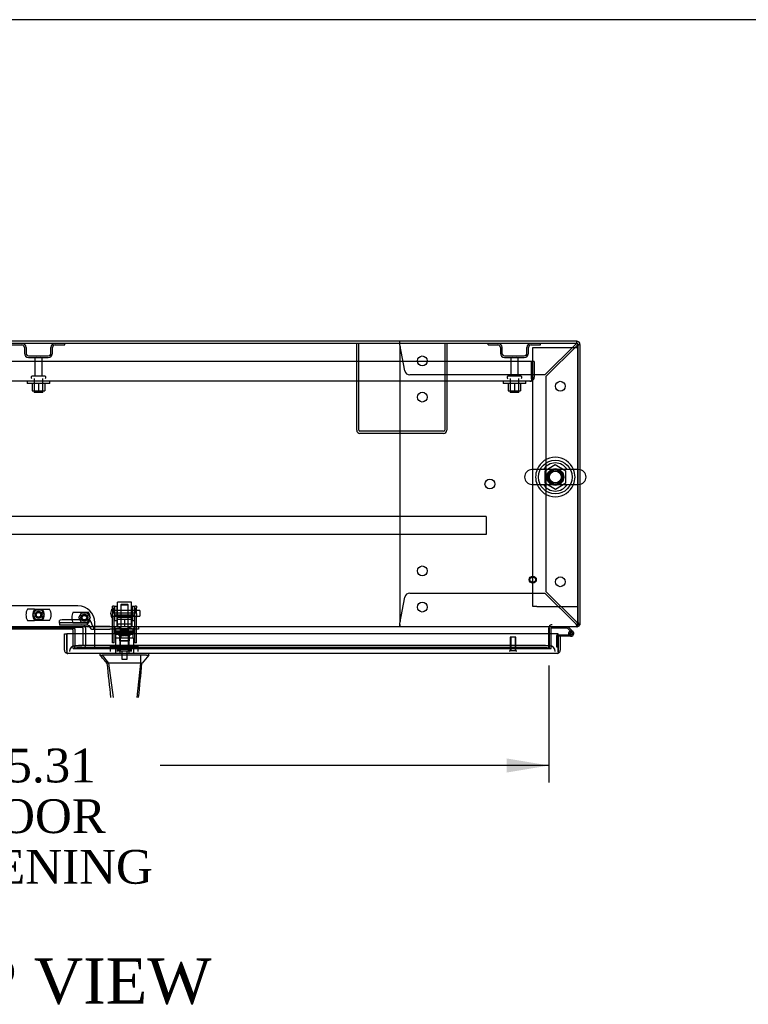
# Model space of a CAD drawing. Header units: inches. Extents: x 1 to 359, y -2 to 239.
# Tile 13 of 24: x 99 to 131, y 195 to 239. Entities that reach past the tile are written whole.
import ezdxf
from ezdxf.enums import TextEntityAlignment as Align
from ezdxf.lldxf.tags import DXFTag

# ---------------------------------------------------------------- set-up
doc = ezdxf.new("R2010")
doc.units = ezdxf.units.IN
doc.header["$MEASUREMENT"] = 0
for name, color, linetype in [('COM43132', 7, 'Continuous'), ('COM50669', 7, 'Continuous'), ('COM50677', 7, 'Continuous'), ('COM54746-56', 7, 'Continuous'), ('COM54926', 7, 'Continuous'), ('COM55738-22', 7, 'Continuous'), ('COM70098', 7, 'Continuous'), ('COM70110-1', 7, 'Continuous'), ('COM70217', 7, 'Continuous'), ('COM70220', 7, 'Continuous'), ('COM70739-1', 7, 'Continuous'), ('COM70838', 7, 'Continuous'), ('COM70839-2', 7, 'Continuous'), ('COM71188-1', 7, 'Continuous'), ('COM71190-1', 7, 'Continuous'), ('COM71196-1', 7, 'Continuous'), ('Default', 7, 'Continuous'), ('GSK86006', 7, 'Continuous'), ('HAN13068', 7, 'Continuous'), ('HAN13068_NUT', 7, 'Continuous'), ('HAN13068_SCREW', 7, 'Continuous'), ('HAN_NUT', 7, 'Continuous'), ('NTS166105', 7, 'Continuous'), ('NTS18024', 7, 'Continuous'), ('NTS18147', 7, 'Continuous'), ('NTS86070', 7, 'Continuous'), ('ROL87452', 7, 'Continuous'), ('RVT17786', 7, 'Continuous'), ('RVT19000', 7, 'Continuous'), ('SCC180005', 7, 'Continuous'), ('SCS86414', 7, 'Continuous'), ('SPC87322', 7, 'Continuous'), ('STD26089', 7, 'Continuous'), ('STD26122', 7, 'Continuous'), ('STD26258', 7, 'Continuous'), ('WAF25059', 7, 'Continuous'), ('WAF25376', 7, 'Continuous'), ('WAF25377', 7, 'Continuous'), ('WAM254785', 7, 'Continuous'), ('WAM30038', 7, 'Continuous')]:
    doc.layers.add(name, color=color, linetype=linetype)
doc.styles.add('SEACAD_Times_New_Roman', font='times.ttf')
tags = doc.linetypes.add('HIDDEN2', pattern=[0.1875, 0.125, -0.0625]).pattern_tags.tags
tags[6:7] = [DXFTag(74, 4), DXFTag(75, 0), DXFTag(340, '0'), DXFTag(46, 0.0), DXFTag(50, 0.0), DXFTag(44, 0.0), DXFTag(45, 0.0)]
tags[4:5] = [DXFTag(74, 4), DXFTag(75, 0), DXFTag(340, '0'), DXFTag(46, 0.0), DXFTag(50, 0.0), DXFTag(44, 0.0), DXFTag(45, 0.0)]
doc.dimstyles.new('HAMMOND_(STH_-_300x200)', dxfattribs={"dimtxt": 1.5, "dimasz": 1.875, "dimexe": 0.75, "dimexo": 0.75, "dimgap": 0.375, "dimtad": 0, "dimtih": 1, "dimtoh": 1, "dimzin": 0, "dimdsep": 46, "dimtxsty": 'SEACAD_Times_New_Roman', "dimblk1": '_SE_FILLED', "dimblk2": '_SE_FILLED', "dimsah": 1, "dimcen": 0.75, "dimadec": 0, "dimazin": 0, "dimtfac": 0.8, "dimtofl": 0, "dimtmove": 0, "dimatfit": 3, "dimfxl": 1, "dimtolj": 1, "dimtzin": 0, "dimarcsym": 0})

# ---------------------------------------------------------------- blocks, each defined once
blk = doc.blocks.new('SE')
at = {"layer": 'COM43132', "color": 7, "linetype": 'HIDDEN2'}
for p, q in [((121.458, 223.684), (77.708, 223.684)), ((121.458, 222.994), (121.458, 223.684)), ((121.583, 223.684), (121.458, 223.684)), ((121.458, 223.684), (121.458, 222.994)), ((121.583, 223.684), (121.583, 222.994)), ((121.398, 222.809), (77.768, 222.809)), ((121.398, 222.809), (121.398, 222.809)), ((121.398, 222.809), (121.399, 222.809)), ((121.458, 222.994), (121.458, 222.994)), ((121.458, 222.994), (121.458, 222.845)), ((121.458, 222.912), (121.458, 222.994)), ((121.458, 222.912), (121.507, 222.845))]:
    blk.add_line(p, q, dxfattribs=at)
for start, end in [(270, 270.0589), (270.1208, 306.194), (306.194, 0)]:
    blk.add_arc((121.398, 222.994), 0.185, start, end, dxfattribs=at)
blk.add_open_spline([(121.458, 222.845), (121.448, 222.833), (121.438, 222.824), (121.423, 222.815), (121.418, 222.813), (121.408, 222.81), (121.403, 222.809), (121.398, 222.809)], degree=3, knots=[0, 0, 0, 0, 0.5, 0.5, 0.75, 0.75, 1, 1, 1, 1], dxfattribs=at)
at = {"layer": 'COM50669', "color": 7, "linetype": 'HIDDEN2'}
for p, q in [((113.708, 220.639), (113.708, 224.496)), ((113.803, 220.639), (113.803, 224.496)), ((117.613, 224.496), (117.613, 220.639)), ((117.708, 224.496), (117.708, 220.639)), ((117.565, 220.591), (113.851, 220.591)), ((117.565, 220.496), (113.851, 220.496))]:
    blk.add_line(p, q, dxfattribs=at)
for centre, radius, start, end in [((113.851, 220.639), 0.143, 180, 270), ((113.851, 220.639), 0.048, 180, 270), ((117.565, 220.639), 0.143, 270, 0), ((117.565, 220.639), 0.048, 270, 0)]:
    blk.add_arc(centre, radius, start, end, dxfattribs=at)
at = {"layer": 'COM50677', "color": 7, "linetype": 'HIDDEN2'}
for p, q in [((121.522, 224.308), (121.707, 224.308)), ((121.522, 212.808), (121.522, 224.308)), ((121.707, 224.308), (123.337, 224.308)), ((123.337, 224.308), (123.522, 224.308)), ((121.707, 212.808), (121.522, 212.808)), ((121.707, 212.808), (123.337, 212.808)), ((123.337, 212.808), (123.522, 212.808))]:
    blk.add_line(p, q, dxfattribs=at)
blk.add_circle((122.522, 218.558), 0.375, dxfattribs=at)
at = {"layer": 'COM54746-56', "color": 7, "linetype": 'HIDDEN2'}
for p, q in [((122.374, 211.902), (122.374, 211.903)), ((123.262, 211.646), (123.192, 211.717)), ((122.584, 211), (122.584, 211.525)), ((122.609, 211.55), (122.646, 211.55)), ((123.109, 211.605), (123.171, 211.605)), ((123.164, 211.592), (123.164, 211.617)), ((123.214, 211.667), (123.239, 211.667)), ((123.239, 211.542), (123.214, 211.542)), ((123.289, 211.617), (123.289, 211.592)), ((122.646, 211), (122.584, 211))]:
    blk.add_line(p, q, dxfattribs=at)
at = {"layer": 'COM54746-56', "color": 7, "linetype": 'Continuous'}
for p, q in [((122.374, 211.841), (122.374, 211.902)), ((123.068, 211.841), (122.374, 211.841)), ((123.192, 211.717), (123.068, 211.841)), ((123.093, 211.903), (123.305, 211.691)), ((122.646, 211.55), (123.226, 211.55)), ((123.226, 211.488), (122.741, 211.488)), ((123.171, 211.6), (123.11, 211.594)), ((122.646, 211), (122.646, 211))]:
    blk.add_line(p, q, dxfattribs=at)
blk.add_circle((123.226, 211.605), 0.05, dxfattribs=at)
for radius, start, end in [(0.117, 270, 185.2159), (0.117, 47.608, 107.0274), (0.117, 185.2159, 208.0398), (0.055, 270, 185.2159), (0.055, 185.2159, 270)]:
    blk.add_arc((123.226, 211.605), radius, start, end, dxfattribs=at)
at = {"layer": 'COM54746-56', "color": 7, "linetype": 'HIDDEN2'}
for centre, radius, start, end in [((122.609, 211.525), 0.025, 90, 180), ((123.226, 211.605), 0.117, 208.0398, 270), ((123.214, 211.617), 0.05, 90, 180), ((123.214, 211.592), 0.05, 180, 270), ((123.239, 211.617), 0.05, 0, 90), ((123.239, 211.592), 0.05, 270, 0)]:
    blk.add_arc(centre, radius, start, end, dxfattribs=at)
at = {"layer": 'COM54926', "color": 7, "linetype": 'HIDDEN2'}
for p, q in [((115.616, 224.561), (115.616, 224.591)), ((115.616, 224.486), (115.616, 224.561)), ((115.848, 223.27), (115.627, 224.448)), ((123.416, 224.448), (122.059, 223.091)), ((122.116, 223.033), (123.473, 224.39)), ((123.473, 224.591), (123.473, 224.561)), ((123.473, 224.486), (123.473, 224.561)), ((123.476, 224.496), (123.473, 224.496)), ((123.473, 224.496), (123.473, 224.496)), ((123.511, 224.448), (123.586, 224.448)), ((123.586, 224.448), (123.616, 224.448)), ((115.617, 224.276), (115.617, 212.218)), ((122.059, 223.091), (116.064, 223.091)), ((122.116, 213.46), (122.116, 223.033)), ((123.473, 212.103), (122.116, 213.46)), ((115.627, 212.046), (115.848, 213.223)), ((116.064, 213.403), (122.059, 213.403)), ((122.059, 213.403), (123.416, 212.046)), ((115.616, 212.008), (115.616, 211.933)), ((115.616, 211.903), (115.616, 211.933)), ((123.473, 212.008), (123.473, 211.933)), ((123.476, 211.998), (123.473, 211.998)), ((123.473, 211.998), (123.473, 211.998)), ((123.473, 211.933), (123.473, 211.903)), ((123.511, 212.046), (123.521, 212.046))]:
    blk.add_line(p, q, dxfattribs=at)
for centre in [(116.616, 223.716), (122.741, 222.591), (116.617, 222.106), (119.617, 218.247), (116.617, 214.388), (122.741, 213.903), (116.616, 212.778)]:
    blk.add_circle(centre, 0.218, dxfattribs=at)
for centre, radius, start, end in [((113.03, 224.258), 2.604, 4.1751, 6.6801), ((115.837, 224.276), 0.22, 153.0655, 180), ((124.051, 224.197), 0.683, 147.7709, 158.4452), ((123.624, 224.195), 0.327, 117.4541, 129.5439), ((123.221, 224.599), 0.327, 320.4561, 332.5458), ((123.222, 225.026), 0.683, 291.5548, 302.2291), ((116.064, 223.311), 0.22, 190.6113, 270), ((116.064, 213.183), 0.22, 90, 169.3887), ((115.837, 212.218), 0.22, 180, 206.9345), ((113.03, 212.235), 2.604, 353.3199, 355.8249), ((115.309, 212.115), 0.326, 340.716, 347.6742), ((124.051, 212.297), 0.683, 201.5548, 212.2291), ((123.624, 212.298), 0.327, 230.4561, 242.5459), ((123.221, 211.895), 0.327, 27.4542, 39.5439), ((123.222, 211.468), 0.683, 57.7709, 68.4452)]:
    blk.add_arc(centre, radius, start, end, dxfattribs=at)
blk.add_ellipse((123.473, 224.448), major_axis=(-0.048, 0), ratio=0.99836, start_param=3.141593, end_param=4.712389, dxfattribs=at)
at = {"layer": 'COM55738-22', "color": 7, "linetype": 'HIDDEN2'}
for p, q in [((98.42, 224.424), (98.842, 224.424)), ((100.323, 224.424), (100.745, 224.424)), ((100.745, 224.424), (100.745, 224.496)), ((119.546, 224.424), (119.546, 224.496)), ((119.546, 224.424), (119.968, 224.424)), ((121.449, 224.424), (121.871, 224.424)), ((121.871, 224.424), (121.871, 224.496)), ((98.958, 224.308), (98.958, 224.058)), ((99.03, 224.308), (99.03, 224.058)), ((99.145, 223.943), (100.02, 223.943)), ((100.136, 224.058), (100.136, 224.308)), ((100.208, 224.058), (100.208, 224.308)), ((120.083, 224.308), (120.083, 224.058)), ((120.155, 224.308), (120.155, 224.058)), ((120.271, 223.943), (121.146, 223.943)), ((121.261, 224.058), (121.261, 224.308)), ((121.333, 224.058), (121.333, 224.308)), ((99.145, 223.871), (100.02, 223.871)), ((120.271, 223.871), (121.146, 223.871))]:
    blk.add_line(p, q, dxfattribs=at)
for centre, radius, start, end in [((98.842, 224.308), 0.188, 0, 90), ((98.842, 224.308), 0.116, 0, 90), ((100.323, 224.308), 0.188, 90, 180), ((100.323, 224.308), 0.116, 90, 180), ((119.968, 224.308), 0.188, 0, 90), ((119.968, 224.308), 0.116, 0, 90), ((121.449, 224.308), 0.188, 90, 180), ((121.449, 224.308), 0.116, 90, 180), ((99.145, 224.058), 0.187, 180, 270), ((99.145, 224.058), 0.116, 180, 270), ((100.02, 224.058), 0.116, 270, 0), ((100.02, 224.058), 0.188, 270, 0), ((120.271, 224.058), 0.188, 180, 270), ((120.271, 224.058), 0.116, 180, 270), ((121.146, 224.058), 0.116, 270, 0), ((121.146, 224.058), 0.188, 270, 0)]:
    blk.add_arc(centre, radius, start, end, dxfattribs=at)
at = {"layer": 'COM70098', "color": 7, "linetype": 'HIDDEN2'}
for p, q in [((101.335, 212.835), (97.835, 212.835)), ((102.085, 210.936), (102.085, 212.085)), ((101.122, 210.936), (101.122, 211.593)), ((101.122, 210.936), (102.085, 210.936))]:
    blk.add_line(p, q, dxfattribs=at)
at = {"layer": 'COM70098', "color": 7, "linetype": 'Continuous'}
for p, q in [((101.062, 211.793), (98.108, 211.793)), ((101.122, 211.593), (101.122, 211.733))]:
    blk.add_line(p, q, dxfattribs=at)
at = {"layer": 'COM70098', "color": 7, "linetype": 'HIDDEN2'}
for centre in [(99.585, 212.436), (101.622, 212.311)]:
    blk.add_circle(centre, 0.156, dxfattribs=at)
blk.add_arc((101.335, 212.085), 0.75, 0, 90, dxfattribs=at)
at = {"layer": 'COM70098', "color": 7, "linetype": 'Continuous'}
blk.add_arc((101.062, 211.733), 0.06, 0, 90, dxfattribs=at)
at = {"layer": 'COM70110-1', "color": 7, "linetype": 'Continuous'}
for p, q in [((123.522, 224.496), (75.649, 224.496)), ((123.522, 218.889), (123.522, 224.496)), ((123.522, 212.046), (123.522, 218.227)), ((123.522, 211.903), (75.649, 211.903)), ((97.968, 211.834), (101.202, 211.834)), ((101.202, 211.834), (101.202, 211.593)), ((122.242, 211.855), (122.242, 211.903)), ((122.242, 211.855), (122.242, 211.593)), ((123.522, 211.903), (123.522, 212.046))]:
    blk.add_line(p, q, dxfattribs=at)
at = {"layer": 'COM70110-1', "color": 7, "linetype": 'HIDDEN2'}
for p, q in [((123.522, 218.227), (123.522, 218.889)), ((101.202, 211.593), (101.202, 211.077)), ((122.242, 211.593), (122.242, 211.077)), ((101.202, 211.077), (101.202, 211.029)), ((101.202, 210.934), (101.202, 211.029)), ((101.202, 211.029), (101.203, 211.029)), ((101.203, 210.936), (101.202, 210.934)), ((101.202, 210.934), (101.202, 210.934)), ((101.202, 210.934), (122.242, 210.934)), ((121.992, 211.07), (101.452, 211.07)), ((121.992, 210.976), (101.452, 210.976)), ((122.241, 211.029), (122.241, 211.029)), ((122.242, 210.934), (122.241, 210.936)), ((122.242, 211.029), (122.242, 211.077)), ((122.242, 211.029), (122.242, 210.934)), ((122.242, 210.934), (122.242, 210.934))]:
    blk.add_line(p, q, dxfattribs=at)
blk.add_circle((122.522, 218.558), 0.344, dxfattribs=at)
for centre, major_axis, start_param, end_param in [((101.452, 211.026), (-0.25, 0), 4.712389, 6.21308), ((101.452, 210.933), (0.25, 0), 1.570796, 3.071487), ((121.992, 211.026), (0.25, 0), 0.070105, 1.570796), ((121.992, 210.933), (0.25, 0), 0.070105, 1.570796)]:
    blk.add_ellipse(centre, major_axis=major_axis, ratio=0.173648, start_param=start_param, end_param=end_param, dxfattribs=at)
at = {"layer": 'COM70217', "color": 7, "linetype": 'HIDDEN2'}
for p, q in [((119.46, 216.811), (79.71, 216.811)), ((119.46, 216.811), (119.46, 216.768)), ((119.46, 216.768), (119.46, 216.041)), ((119.46, 215.998), (79.71, 215.998)), ((119.46, 216.041), (119.46, 215.998))]:
    blk.add_line(p, q, dxfattribs=at)
at = {"layer": 'COM70220', "color": 7, "linetype": 'HIDDEN2'}
for p, q in [((101.461, 211.063), (101.211, 211.063)), ((122.021, 211.063), (101.461, 211.063)), ((122.271, 211.063), (122.021, 211.063))]:
    blk.add_line(p, q, dxfattribs=at)
for centre, start, end in [((101.211, 210.813), 90, 180), ((122.271, 210.813), 0, 90)]:
    blk.add_arc(centre, 0.25, start, end, dxfattribs=at)
at = {"layer": 'COM70739-1', "color": 7, "linetype": 'HIDDEN2'}
for p, q in [((101.504, 211.873), (97.666, 211.873)), ((101.564, 211.121), (101.564, 211.813)), ((101.689, 211.121), (101.689, 211.813)), ((101.122, 211.061), (101.504, 211.061))]:
    blk.add_line(p, q, dxfattribs=at)
for centre, radius, start, end in [((101.504, 211.813), 0.185, 0, 90), ((101.504, 211.813), 0.06, 0, 90), ((101.504, 211.121), 0.06, 270, 0), ((101.504, 211.121), 0.185, 270, 0)]:
    blk.add_arc(centre, radius, start, end, dxfattribs=at)
at = {"layer": 'COM70838', "color": 7, "linetype": 'HIDDEN2'}
for p, q in [((100.513, 212.062), (100.513, 212.189)), ((101.758, 212.207), (100.638, 212.207)), ((100.513, 212.062), (100.513, 211.98)), ((101.758, 211.98), (100.513, 211.98)), ((101.758, 212.08), (100.638, 212.08)), ((101.758, 211.978), (101.758, 212.08)), ((101.883, 211.853), (101.883, 211.855)), ((101.943, 211.795), (102.041, 211.795)), ((101.951, 212.037), (101.951, 212.014)), ((102.041, 211.795), (102.041, 211.923)), ((102.041, 211.795), (102.754, 211.795)), ((102.754, 211.92), (102.068, 211.92)), ((102.754, 211.92), (102.843, 211.92)), ((102.843, 211.795), (102.754, 211.795)), ((102.843, 211.92), (103.38, 211.92)), ((103.898, 211.795), (102.843, 211.795)), ((103.416, 211.92), (103.898, 211.92)), ((103.898, 211.92), (104.023, 211.92)), ((104.023, 211.795), (103.898, 211.795)), ((104.023, 211.92), (104.023, 211.795))]:
    blk.add_line(p, q, dxfattribs=at)
for centre, radius, start, end in [((101.758, 212.014), 0.193, 0, 90), ((101.758, 211.853), 0.125, 0, 90), ((101.943, 211.855), 0.06, 180, 270), ((102.068, 212.037), 0.117, 180, 256.4554), ((102.068, 212.037), 0.117, 256.4554, 270)]:
    blk.add_arc(centre, radius, start, end, dxfattribs=at)
for centre, major_axis, start_param, end_param in [((100.638, 212.189), (-0.125, 0), 4.712389, 6.283185), ((100.638, 212.062), (0.125, 0), 1.570796, 3.141593)]:
    blk.add_ellipse(centre, major_axis=major_axis, ratio=0.145455, start_param=start_param, end_param=end_param, dxfattribs=at)
at = {"layer": 'COM70839-2', "color": 7, "linetype": 'HIDDEN2'}
for p, q in [((102.867, 212.749), (102.867, 212.827)), ((102.937, 212.827), (102.867, 212.827)), ((102.867, 212.749), (102.867, 212.49)), ((102.937, 212.827), (102.937, 212.749)), ((102.937, 212.49), (102.937, 212.749)), ((103.859, 212.749), (103.859, 212.827)), ((103.929, 212.827), (103.859, 212.827)), ((103.859, 212.749), (103.859, 212.49)), ((103.929, 212.827), (103.929, 212.749)), ((103.929, 212.49), (103.929, 212.749)), ((102.867, 212.326), (102.867, 212.49)), ((102.867, 211.196), (102.867, 212.326)), ((103.859, 212.507), (102.937, 212.507)), ((102.937, 212.49), (102.937, 212.326)), ((102.937, 212.442), (103.859, 212.442)), ((102.937, 211.196), (102.937, 212.326)), ((103.859, 212.326), (103.859, 212.49)), ((103.859, 211.196), (103.859, 212.326)), ((103.929, 212.49), (103.929, 212.326)), ((103.929, 211.196), (103.929, 212.326)), ((103.859, 211.648), (102.937, 211.648)), ((102.867, 211.187), (102.867, 211.196)), ((102.937, 211.187), (102.867, 211.187)), ((102.937, 211.196), (102.937, 211.187)), ((103.859, 211.187), (103.859, 211.196)), ((103.929, 211.187), (103.859, 211.187)), ((103.929, 211.196), (103.929, 211.187))]:
    blk.add_line(p, q, dxfattribs=at)
at = {"layer": 'COM71188-1', "color": 7, "linetype": 'Continuous'}
for p, q in [((123.473, 224.591), (75.697, 224.591)), ((123.616, 224.448), (123.616, 218.884)), ((123.616, 218.232), (123.616, 211.998)), ((122.336, 211.593), (122.336, 211.855)), ((123.616, 211.998), (123.522, 211.998))]:
    blk.add_line(p, q, dxfattribs=at)
at = {"layer": 'COM71188-1', "color": 7, "linetype": 'HIDDEN2'}
for p, q in [((123.521, 224.448), (123.521, 211.998)), ((123.616, 218.884), (123.616, 218.232)), ((122.241, 210.936), (122.241, 211.855)), ((123.522, 211.998), (123.521, 211.998)), ((122.336, 210.936), (122.336, 211.593)), ((122.241, 210.936), (122.336, 210.936))]:
    blk.add_line(p, q, dxfattribs=at)
at = {"layer": 'COM71188-1', "color": 7, "linetype": 'Continuous'}
for centre, radius, start, end in [((123.473, 224.448), 0.143, 0, 90), ((122.384, 211.855), 0.143, 160.3871, 175.2073), ((122.384, 211.855), 0.048, 90, 180), ((123.473, 212.046), 0.143, 289.8258, 340.3871)]:
    blk.add_arc(centre, radius, start, end, dxfattribs=at)
at = {"layer": 'COM71188-1', "color": 7, "linetype": 'HIDDEN2'}
for centre, radius, start, end in [((123.473, 224.448), 0.048, 0, 90), ((122.384, 211.855), 0.143, 175.2073, 180), ((122.384, 211.855), 0.143, 90, 160.3871), ((123.473, 212.046), 0.048, 270, 0), ((123.473, 212.046), 0.143, 270, 289.8258)]:
    blk.add_arc(centre, radius, start, end, dxfattribs=at)
at = {"layer": 'COM71190-1', "color": 7, "linetype": 'HIDDEN2'}
for p, q in [((97.968, 211.828), (101.202, 211.828)), ((102.085, 210.936), (122.241, 210.936))]:
    blk.add_line(p, q, dxfattribs=at)
at = {"layer": 'COM71196-1', "color": 7, "linetype": 'Continuous'}
for p, q in [((100.741, 211.593), (100.836, 211.593)), ((100.741, 210.861), (100.741, 211.593)), ((122.646, 211.593), (100.836, 211.593)), ((100.836, 210.861), (100.836, 211.593)), ((100.836, 211.593), (100.836, 210.861)), ((122.646, 210.861), (122.646, 211.593)), ((122.741, 211.488), (122.646, 211.488)), ((122.646, 211.488), (122.646, 210.861)), ((122.741, 211.488), (122.741, 210.861)), ((100.836, 210.861), (100.836, 210.861)), ((100.836, 210.861), (100.836, 210.798)), ((100.836, 210.861), (100.836, 210.747)), ((122.646, 210.861), (122.646, 210.861)), ((122.646, 210.798), (122.646, 210.861)), ((122.646, 210.861), (122.646, 210.747)), ((100.836, 210.798), (100.797, 210.747)), ((122.598, 210.718), (100.884, 210.718)), ((100.884, 210.718), (100.884, 210.718)), ((100.884, 210.718), (100.884, 210.718)), ((100.884, 210.718), (100.884, 210.718)), ((122.598, 210.718), (122.599, 210.718)), ((122.598, 210.718), (122.598, 210.718)), ((122.646, 210.798), (122.685, 210.747))]:
    blk.add_line(p, q, dxfattribs=at)
for centre, start, end in [((100.884, 210.861), 180, 232.4964), ((122.598, 210.861), 307.5036, 0), ((100.884, 210.861), 232.4964, 269.8439), ((100.884, 210.861), 269.9238, 270), ((122.598, 210.861), 270, 270.0762), ((122.598, 210.861), 270.1561, 307.5036)]:
    blk.add_arc(centre, 0.143, start, end, dxfattribs=at)
for points in [[(100.836, 210.747), (100.844, 210.738), (100.852, 210.73), (100.864, 210.723), (100.868, 210.721), (100.876, 210.719), (100.88, 210.718), (100.884, 210.718)], [(122.646, 210.747), (122.638, 210.738), (122.63, 210.73), (122.618, 210.723), (122.614, 210.721), (122.606, 210.719), (122.602, 210.718), (122.598, 210.718)]]:
    blk.add_open_spline(points, degree=3, knots=[0, 0, 0, 0, 0.5, 0.5, 0.75, 0.75, 1, 1, 1, 1], dxfattribs=at)
at = {"layer": 'GSK86006', "color": 7, "linetype": 'HIDDEN2'}
for centre in [(99.585, 212.436), (101.622, 212.311)]:
    blk.add_circle(centre, 0.125, dxfattribs=at)
at = {"layer": 'HAN13068', "color": 7, "linetype": 'HIDDEN2'}
for p, q in [((103.268, 212.91), (103.238, 212.88)), ((103.238, 212.88), (103.558, 212.88)), ((103.238, 212.88), (103.238, 211.92)), ((103.268, 212.91), (103.528, 212.91)), ((103.558, 212.88), (103.528, 212.91)), ((103.558, 211.92), (103.558, 212.88)), ((103.003, 211.42), (103.199, 211.42)), ((103.003, 211.42), (103.003, 210.718)), ((103.199, 211.42), (103.598, 211.42)), ((103.199, 211.42), (103.199, 210.718)), ((103.238, 211.545), (103.238, 211.42)), ((103.238, 211.545), (103.398, 211.545)), ((103.398, 211.545), (103.558, 211.545)), ((103.558, 211.545), (103.558, 211.42)), ((103.598, 211.42), (103.794, 211.42)), ((103.598, 211.42), (103.598, 210.718)), ((103.794, 211.42), (103.794, 210.718))]:
    blk.add_line(p, q, dxfattribs=at)
at = {"layer": 'HAN13068', "color": 7, "linetype": 'Continuous'}
for p, q in [((102.308, 210.718), (102.308, 210.635)), ((102.308, 210.638), (102.407, 210.638)), ((102.422, 210.638), (102.407, 210.638)), ((102.407, 210.638), (102.691, 210.283)), ((102.499, 210.638), (102.422, 210.638)), ((104.117, 210.638), (102.499, 210.638)), ((104.297, 210.638), (104.117, 210.638)), ((104.375, 210.638), (104.297, 210.638)), ((104.375, 210.638), (104.488, 210.638)), ((104.488, 210.635), (104.488, 210.718)), ((102.608, 210.283), (102.623, 210.283)), ((102.691, 210.283), (102.623, 210.283)), ((102.736, 210.283), (102.691, 210.283)), ((102.691, 210.283), (102.891, 208.76)), ((102.828, 210.283), (102.736, 210.283)), ((104.105, 210.283), (102.828, 210.283)), ((104.105, 210.283), (103.953, 208.76)), ((104.135, 210.283), (104.105, 210.283)), ((104.15, 210.283), (104.135, 210.283)), ((104.16, 210.283), (104.15, 210.283)), ((104.16, 210.283), (104.188, 210.283))]:
    blk.add_line(p, q, dxfattribs=at)
for centre, radius, start, end in [((98.857, 207.304), 4.799, 38.3744, 44.0095), ((116.604, 200.093), 16.062, 138.9673, 140.6254), ((42.144, 216.327), 62.32, 353.47841, 354.43409)]:
    blk.add_arc(centre, radius, start, end, dxfattribs=at)
for points in [[(104.117, 210.638), (104.113, 210.519), (104.109, 210.401), (104.105, 210.283)], [(102.623, 210.283), (102.676, 209.775), (102.729, 209.268), (102.782, 208.76)], [(104.16, 210.283), (104.111, 209.775), (104.062, 209.268), (104.013, 208.76)]]:
    blk.add_open_spline(points, degree=3, dxfattribs=at)
at = {"layer": 'HAN13068_NUT', "color": 7, "linetype": 'HIDDEN2'}
for p, q in [((103.066, 212.295), (103.066, 212.245)), ((103.066, 212.245), (103.232, 212.245)), ((103.066, 212.245), (103.066, 211.92)), ((103.096, 212.325), (103.701, 212.325)), ((103.232, 212.245), (103.398, 212.245)), ((103.398, 212.245), (103.564, 212.245)), ((103.398, 212.245), (103.398, 211.92)), ((103.564, 212.245), (103.731, 212.245)), ((103.731, 212.245), (103.731, 212.295)), ((103.731, 212.245), (103.731, 211.92))]:
    blk.add_line(p, q, dxfattribs=at)
for centre, start, end in [((103.096, 212.295), 90, 180), ((103.701, 212.295), 0, 90)]:
    blk.add_arc(centre, 0.03, start, end, dxfattribs=at)
at = {"layer": 'HAN13068_SCREW', "color": 7, "linetype": 'HIDDEN2'}
for p, q in [((103.136, 210.913), (103.661, 210.913)), ((103.136, 210.913), (103.136, 210.843)), ((103.136, 210.843), (103.661, 210.843)), ((103.287, 211.05), (103.176, 211.05)), ((103.176, 211.05), (103.176, 210.913)), ((103.282, 210.843), (103.282, 210.468)), ((103.509, 211.05), (103.287, 211.05)), ((103.287, 211.05), (103.287, 210.913)), ((103.62, 211.05), (103.509, 211.05)), ((103.509, 211.05), (103.509, 210.913)), ((103.514, 210.468), (103.514, 210.843)), ((103.62, 211.05), (103.62, 210.913)), ((103.661, 210.843), (103.661, 210.913)), ((103.282, 210.468), (103.514, 210.468))]:
    blk.add_line(p, q, dxfattribs=at)
at = {"layer": 'HAN_NUT', "color": 7, "linetype": 'HIDDEN2'}
for p, q in [((103.092, 211.028), (102.786, 211.028)), ((102.786, 210.813), (102.786, 211.028)), ((103.704, 211.028), (103.092, 211.028)), ((103.092, 210.813), (103.092, 211.028)), ((104.01, 211.028), (103.704, 211.028)), ((103.704, 210.813), (103.704, 211.028)), ((104.01, 210.813), (104.01, 211.028))]:
    blk.add_line(p, q, dxfattribs=at)
at = {"layer": 'NTS166105', "color": 7, "linetype": 'HIDDEN2'}
for p, q in [((99.309, 222.713), (99.309, 222.393)), ((99.584, 222.713), (99.584, 222.393)), ((99.859, 222.713), (99.859, 222.393)), ((120.434, 222.713), (120.434, 222.393)), ((120.709, 222.713), (120.709, 222.393)), ((120.984, 222.713), (120.984, 222.393)), ((99.309, 222.393), (99.584, 222.393)), ((99.584, 222.393), (99.859, 222.393)), ((120.434, 222.393), (120.709, 222.393)), ((120.709, 222.393), (120.984, 222.393))]:
    blk.add_line(p, q, dxfattribs=at)
at = {"layer": 'NTS18024', "color": 7, "linetype": 'HIDDEN2'}
for p, q in [((122.522, 219.093), (122.057, 218.821)), ((122.057, 218.821), (122.057, 218.295)), ((122.987, 218.821), (122.522, 219.093)), ((122.987, 218.295), (122.987, 218.821)), ((122.057, 218.295), (122.526, 218.02)), ((122.526, 218.02), (122.987, 218.295))]:
    blk.add_line(p, q, dxfattribs=at)
blk.add_circle((122.522, 218.558), 0.263, dxfattribs=at)
at = {"layer": 'NTS18147', "color": 7, "linetype": 'HIDDEN2'}
for p, q in [((102.935, 211.782), (102.935, 211.844)), ((102.998, 211.844), (102.935, 211.844)), ((102.935, 211.844), (102.935, 211.844)), ((102.998, 211.844), (102.935, 211.844)), ((103.003, 211.782), (102.935, 211.782)), ((102.935, 211.782), (102.935, 211.719)), ((103.003, 211.782), (102.935, 211.782)), ((102.935, 211.719), (103.003, 211.719)), ((102.935, 211.719), (103.003, 211.719)), ((102.998, 211.782), (102.998, 211.844)), ((102.998, 211.844), (102.998, 211.844)), ((103.003, 211.719), (103.003, 211.782)), ((103.003, 211.782), (103.003, 211.782)), ((103.003, 211.719), (103.33, 211.719)), ((103.003, 211.719), (103.33, 211.719)), ((103.198, 211.844), (103.167, 211.844)), ((103.198, 211.844), (103.167, 211.844)), ((103.178, 211.719), (103.178, 211.282)), ((103.178, 211.719), (103.178, 211.719)), ((103.466, 211.782), (103.33, 211.782)), ((103.33, 211.782), (103.33, 211.719)), ((103.466, 211.782), (103.33, 211.782)), ((103.33, 211.782), (103.33, 211.782)), ((103.33, 211.719), (103.466, 211.719)), ((103.33, 211.719), (103.466, 211.719)), ((103.466, 211.719), (103.466, 211.782)), ((103.466, 211.782), (103.466, 211.782)), ((103.466, 211.719), (103.793, 211.719)), ((103.466, 211.719), (103.793, 211.719)), ((103.63, 211.844), (103.598, 211.844)), ((103.63, 211.844), (103.598, 211.844)), ((103.618, 211.282), (103.618, 211.719)), ((103.618, 211.719), (103.618, 211.719)), ((103.861, 211.782), (103.793, 211.782)), ((103.793, 211.782), (103.793, 211.719)), ((103.861, 211.782), (103.793, 211.782)), ((103.793, 211.782), (103.793, 211.782)), ((103.793, 211.719), (103.861, 211.719)), ((103.793, 211.719), (103.861, 211.719)), ((103.798, 211.782), (103.798, 211.844)), ((103.861, 211.844), (103.798, 211.844)), ((103.798, 211.844), (103.798, 211.844)), ((103.861, 211.844), (103.798, 211.844)), ((103.861, 211.782), (103.861, 211.844)), ((103.861, 211.844), (103.861, 211.844)), ((103.861, 211.719), (103.861, 211.782)), ((103.618, 211.282), (103.178, 211.282)), ((103.178, 211.282), (103.618, 211.282))]:
    blk.add_line(p, q, dxfattribs=at)
for centre, start_param, end_param in [((103.167, 211.526), 2.506883, 3.776302), ((103.167, 211.526), 2.506883, 3.776302), ((103.198, 211.526), 2.506883, 3.141593), ((103.198, 211.526), 2.506883, 3.141593), ((103.598, 211.526), 3.141593, 3.776302), ((103.598, 211.526), 3.141593, 3.776302), ((103.63, 211.526), 2.506883, 3.776302), ((103.63, 211.526), 2.506883, 3.776302)]:
    blk.add_ellipse(centre, major_axis=(0, -0.318), ratio=0.866025, start_param=start_param, end_param=end_param, dxfattribs=at)
at = {"layer": 'NTS86070', "color": 7, "linetype": 'HIDDEN2'}
for p, q in [((99.402, 212.686), (99.092, 212.686)), ((99.402, 212.686), (100.078, 212.686)), ((99.092, 212.186), (99.402, 212.186)), ((100.078, 212.186), (99.402, 212.186)), ((101.129, 212.561), (101.805, 212.561)), ((101.805, 212.061), (101.129, 212.061))]:
    blk.add_line(p, q, dxfattribs=at)
for centre in [(99.585, 212.436), (101.622, 212.311)]:
    blk.add_circle(centre, 0.101, dxfattribs=at)
for centre, start, end in [((99.525, 212.436), 150, 210), ((99.835, 212.436), 150, 210), ((99.335, 212.436), 330, 30), ((99.645, 212.436), 330, 30), ((101.562, 212.311), 150, 210), ((101.372, 212.311), 330, 30)]:
    blk.add_arc(centre, 0.5, start, end, dxfattribs=at)
at = {"layer": 'ROL87452', "color": 7, "linetype": 'HIDDEN2'}
for p, q in [((103.086, 211.998), (103.086, 212.998)), ((103.711, 212.998), (103.086, 212.998)), ((103.711, 211.998), (103.711, 212.998))]:
    blk.add_line(p, q, dxfattribs=at)
at = {"layer": 'RVT17786', "color": 7, "linetype": 'HIDDEN2'}
for p, q in [((104.077, 212.623), (102.867, 212.623)), ((104.077, 212.623), (104.077, 212.373)), ((102.867, 212.373), (104.077, 212.373))]:
    blk.add_line(p, q, dxfattribs=at)
blk.add_arc((103.1, 212.498), 0.318, 137.1291, 222.8709, dxfattribs=at)
at = {"layer": 'RVT19000', "color": 7, "linetype": 'HIDDEN2'}
for p, q in [((103.086, 212.033), (103.711, 212.033)), ((103.086, 211.998), (103.086, 211.92)), ((103.203, 211.92), (103.203, 211.795)), ((103.258, 211.795), (103.258, 211.733)), ((103.38, 211.92), (103.416, 211.92)), ((103.539, 211.733), (103.539, 211.795)), ((103.593, 211.795), (103.593, 211.92)), ((103.711, 211.92), (103.711, 211.998)), ((103.258, 211.663), (103.258, 211.583)), ((103.258, 211.583), (103.539, 211.583)), ((103.539, 211.583), (103.539, 211.663))]:
    blk.add_line(p, q, dxfattribs=at)
at = {"layer": 'SCC180005', "color": 7, "linetype": 'HIDDEN2'}
for p, q in [((99.336, 212.436), (99.46, 212.652)), ((99.46, 212.652), (99.71, 212.652)), ((99.71, 212.652), (99.835, 212.436)), ((99.46, 212.22), (99.336, 212.436)), ((99.71, 212.22), (99.46, 212.22)), ((99.835, 212.436), (99.71, 212.22)), ((101.373, 212.311), (101.497, 212.527)), ((101.497, 212.095), (101.373, 212.311)), ((101.497, 212.527), (101.747, 212.527)), ((101.747, 212.527), (101.872, 212.311)), ((101.872, 212.311), (101.747, 212.095)), ((101.747, 212.095), (101.497, 212.095))]:
    blk.add_line(p, q, dxfattribs=at)
for centre in [(99.585, 212.436), (101.622, 212.311)]:
    blk.add_circle(centre, 0.123, dxfattribs=at)
at = {"layer": 'SCS86414', "color": 7, "linetype": 'Continuous'}
for p, q in [((123.557, 218.889), (121.486, 218.889)), ((121.486, 218.227), (123.557, 218.227))]:
    blk.add_line(p, q, dxfattribs=at)
for centre, radius, start, end in [((122.522, 218.558), 0.625, 32.0055, 147.9945), ((121.486, 218.558), 0.331, 90, 270), ((123.557, 218.558), 0.331, 270, 90), ((122.522, 218.558), 0.625, 212.0055, 327.9945)]:
    blk.add_arc(centre, radius, start, end, dxfattribs=at)
at = {"layer": 'SPC87322', "color": 7, "linetype": 'HIDDEN2'}
for p, q in [((103.006, 211.795), (103.006, 211.42)), ((103.161, 211.92), (103.161, 211.795)), ((103.171, 211.92), (103.171, 211.795)), ((103.626, 211.92), (103.626, 211.795)), ((103.636, 211.92), (103.636, 211.795)), ((103.791, 211.42), (103.791, 211.795))]:
    blk.add_line(p, q, dxfattribs=at)
at = {"layer": 'STD26089', "color": 7, "linetype": 'HIDDEN2'}
for p, q in [((99.417, 223.811), (99.417, 223.034)), ((99.749, 223.034), (99.749, 223.811)), ((120.542, 223.811), (120.542, 223.034)), ((120.874, 223.034), (120.874, 223.811)), ((99.258, 223.004), (99.258, 222.964)), ((99.878, 223.034), (99.288, 223.034)), ((99.395, 222.934), (99.395, 222.309)), ((99.77, 222.309), (99.77, 222.934)), ((99.908, 222.964), (99.908, 223.004)), ((120.383, 223.004), (120.383, 222.964)), ((121.003, 223.034), (120.413, 223.034)), ((120.521, 222.934), (120.521, 222.309)), ((120.896, 222.309), (120.896, 222.934)), ((121.033, 222.964), (121.033, 223.004)), ((99.77, 222.309), (99.395, 222.309)), ((120.896, 222.309), (120.521, 222.309))]:
    blk.add_line(p, q, dxfattribs=at)
for centre, radius, start, end in [((99.477, 223.811), 0.06, 90, 180), ((99.689, 223.811), 0.06, 0, 90), ((120.602, 223.811), 0.06, 90, 180), ((120.814, 223.811), 0.06, 0, 90), ((99.288, 223.004), 0.03, 90, 180), ((99.288, 222.964), 0.03, 180, 270), ((99.878, 223.004), 0.03, 0, 90), ((99.878, 222.964), 0.03, 270, 0), ((120.413, 223.004), 0.03, 90, 180), ((120.413, 222.964), 0.03, 180, 270), ((121.003, 223.004), 0.03, 0, 90), ((121.003, 222.964), 0.03, 270, 0)]:
    blk.add_arc(centre, radius, start, end, dxfattribs=at)
at = {"layer": 'STD26122', "color": 7, "linetype": 'HIDDEN2'}
for p, q in [((103.248, 211.813), (103.213, 211.778)), ((103.213, 211.778), (103.583, 211.778)), ((103.213, 211.778), (103.213, 210.813)), ((103.548, 211.813), (103.248, 211.813)), ((103.583, 211.778), (103.548, 211.813)), ((103.583, 210.813), (103.583, 211.778))]:
    blk.add_line(p, q, dxfattribs=at)
at = {"layer": 'STD26258', "color": 7, "linetype": 'HIDDEN2'}
for p, q in [((120.771, 211.438), (120.521, 211.438)), ((120.521, 211.438), (120.521, 210.844)), ((120.552, 211.438), (120.552, 210.844)), ((120.741, 211.438), (120.741, 210.844)), ((120.771, 210.844), (120.771, 211.438)), ((120.802, 210.844), (120.49, 210.844)), ((120.49, 210.844), (120.49, 210.813)), ((120.802, 210.813), (120.802, 210.844))]:
    blk.add_line(p, q, dxfattribs=at)
for radius in [0.156, 0.125]:
    blk.add_circle((121.521, 213.998), radius, dxfattribs=at)
at = {"layer": 'WAF25059', "color": 7, "linetype": 'HIDDEN2'}
for p, q in [((99.083, 222.809), (99.083, 222.713)), ((100.083, 222.713), (99.083, 222.713)), ((100.083, 222.713), (100.083, 222.809)), ((120.208, 222.809), (120.208, 222.713)), ((121.208, 222.713), (120.208, 222.713)), ((121.208, 222.713), (121.208, 222.809))]:
    blk.add_line(p, q, dxfattribs=at)
at = {"layer": 'WAF25376', "color": 7, "linetype": 'HIDDEN2'}
for p, q in [((102.961, 212.813), (102.961, 212.183)), ((103.061, 212.813), (102.961, 212.813)), ((103.061, 212.813), (103.061, 212.183)), ((103.735, 212.813), (103.735, 212.183)), ((103.835, 212.813), (103.735, 212.813)), ((103.835, 212.813), (103.835, 212.183)), ((102.961, 212.183), (103.061, 212.183)), ((103.735, 212.183), (103.835, 212.183))]:
    blk.add_line(p, q, dxfattribs=at)
at = {"layer": 'WAF25377', "color": 7, "linetype": 'Continuous'}
for start, end in [(22.2452, 157.7548), (202.2452, 337.7548)]:
    blk.add_arc((122.522, 218.558), 0.875, start, end, dxfattribs=at)
at = {"layer": 'WAF25377', "color": 7, "linetype": 'HIDDEN2'}
for radius, start, end in [(0.875, 157.7548, 202.2452), (0.34, 97.3363, 0), (0.34, 0, 81.6348), (0.875, 0, 22.2452), (0.875, 337.7548, 0)]:
    blk.add_arc((122.522, 218.558), radius, start, end, dxfattribs=at)
at = {"layer": 'WAM254785', "color": 7, "linetype": 'HIDDEN2'}
for radius in [0.75, 0.312]:
    blk.add_circle((122.522, 218.558), radius, dxfattribs=at)
at = {"layer": 'WAM30038', "color": 7, "linetype": 'HIDDEN2'}
for p, q in [((103.023, 211.594), (103.773, 211.594)), ((103.023, 211.594), (103.023, 211.57)), ((103.773, 211.594), (103.023, 211.594)), ((103.023, 211.594), (103.023, 211.594)), ((103.023, 211.57), (103.773, 211.57)), ((103.773, 211.57), (103.023, 211.57)), ((103.224, 211.506), (103.17, 211.506)), ((103.224, 211.506), (103.17, 211.506)), ((103.196, 211.551), (103.224, 211.506)), ((103.196, 211.551), (103.224, 211.506)), ((103.237, 211.522), (103.213, 211.561)), ((103.237, 211.522), (103.213, 211.56)), ((103.249, 211.506), (103.221, 211.551)), ((103.249, 211.506), (103.221, 211.551)), ((103.224, 211.506), (103.237, 211.522)), ((103.224, 211.506), (103.237, 211.522)), ((103.381, 211.506), (103.249, 211.506)), ((103.381, 211.506), (103.249, 211.506)), ((103.381, 211.551), (103.381, 211.506)), ((103.416, 211.506), (103.416, 211.551)), ((103.547, 211.506), (103.416, 211.506)), ((103.547, 211.506), (103.416, 211.506)), ((103.575, 211.551), (103.547, 211.506)), ((103.575, 211.551), (103.547, 211.506)), ((103.583, 211.561), (103.559, 211.522)), ((103.583, 211.56), (103.559, 211.522)), ((103.559, 211.522), (103.572, 211.506)), ((103.559, 211.522), (103.572, 211.506)), ((103.572, 211.506), (103.6, 211.551)), ((103.572, 211.506), (103.6, 211.551)), ((103.626, 211.506), (103.572, 211.506)), ((103.626, 211.506), (103.572, 211.506)), ((103.773, 211.57), (103.773, 211.594)), ((103.773, 211.594), (103.773, 211.594))]:
    blk.add_line(p, q, dxfattribs=at)
for centre, radius, start, end in [((102.495, 210.986), 0.85, 41.7058, 43.4493), ((103.399, 211.552), 0.0181, 91.7718, 183.073), ((103.398, 211.552), 0.0182, 357.1609, 87.9942), ((104.304, 210.983), 0.854, 136.5547, 138.2901)]:
    blk.add_arc(centre, radius, start, end, dxfattribs=at)
for points, knots in [([(103.17, 211.506), (103.158, 211.519), (103.147, 211.532), (103.136, 211.545), (103.134, 211.547), (103.132, 211.549), (103.13, 211.551)], [0, 0, 0, 0, 0.858552, 0.858552, 0.858552, 1, 1, 1, 1]), ([(103.191, 211.565), (103.191, 211.564), (103.191, 211.564), (103.191, 211.56), (103.193, 211.556), (103.196, 211.551)], [0.4389304, 0.4389304, 0.4389304, 0.4389304, 0.5, 0.5, 1, 1, 1, 1]), ([(103.221, 211.551), (103.219, 211.553), (103.218, 211.555), (103.214, 211.56), (103.212, 211.562), (103.208, 211.565), (103.206, 211.567), (103.201, 211.569), (103.198, 211.57), (103.196, 211.57)], [0, 0, 0, 0, 0.25, 0.25, 0.5, 0.5, 0.75, 0.75, 1, 1, 1, 1]), ([(103.6, 211.57), (103.598, 211.57), (103.596, 211.569), (103.591, 211.567), (103.588, 211.565), (103.582, 211.56), (103.578, 211.556), (103.575, 211.551)], [0, 0, 0, 0, 0.25, 0.25, 0.5, 0.5, 1, 1, 1, 1]), ([(103.6, 211.551), (103.602, 211.553), (103.603, 211.555), (103.604, 211.56), (103.605, 211.562), (103.605, 211.564), (103.605, 211.564), (103.605, 211.565)], [0, 0, 0, 0, 0.25, 0.25, 0.5, 0.5, 0.5626015, 0.5626015, 0.5626015, 0.5626015]), ([(103.666, 211.551), (103.665, 211.549), (103.663, 211.547), (103.661, 211.545), (103.649, 211.532), (103.638, 211.519), (103.626, 211.506)], [0, 0, 0, 0, 0.141448, 0.141448, 0.141448, 1, 1, 1, 1])]:
    blk.add_open_spline(points, degree=3, knots=knots, dxfattribs=at)
blk = doc.blocks.new('DMBLK3944')
at = {"layer": 'Default', "linetype": 'Continuous'}
for points in [[(78.804, 205.431), (78.804, 206.056), (76.929, 205.743)], [(120.366, 205.431), (122.241, 205.743), (120.366, 206.056)]]:
    blk.add_hatch(color=7, dxfattribs=at).paths.add_polyline_path(points)
at = {"layer": 'Default', "color": 7, "linetype": 'Continuous'}
for p, q in [((76.929, 210.716), (76.929, 204.993)), ((122.241, 210.186), (122.241, 204.993)), ((94.19, 205.743), (76.929, 205.743)), ((122.241, 205.743), (104.98, 205.743))]:
    blk.add_line(p, q, dxfattribs=at)
at = {"layer": 'Default', "color": 7, "linetype": 'Continuous', "style": 'SEACAD_Times_New_Roman'}
for s, p in [('45.31', (97.026, 206.493)), ('DOOR ', (96.155, 204.243)), ('OPENING', (94.715, 201.993))]:
    blk.add_text(s, height=1.5, dxfattribs=at).set_placement(p, align=Align.TOP_LEFT)
blk = doc.blocks.new('_SE_FILLED')
at = {"color": 0}
blk.add_line((0, 0), (-1, 0), dxfattribs=at)
blk.add_solid([(0, 0), (-1, -0.1665), (-1, 0.1665), (0, 0)], dxfattribs=at)
blk = doc.blocks.new('BORDER')
at = {"layer": 'Default', "color": 7, "linetype": 'Continuous'}
blk.add_line((0, 27.86), (-41.86, 27.86), dxfattribs=at)

msp = doc.modelspace()

# ---------------------------------------------------------------- block references
at = {"layer": 'Default', "color": 7, "xscale": 8.55, "yscale": 8.55, "zscale": 8.55}
msp.add_blockref('BORDER', (359.223, 0.67), dxfattribs=at)
at = {"layer": 'Default'}
msp.add_blockref('SE', (0, 0), dxfattribs=at)

# ---------------------------------------------------------------- texts
at = {"layer": 'Default', "color": 7, "linetype": 'Continuous', "style": 'SEACAD_Times_New_Roman'}
msp.add_text('TOP VIEW', height=2, dxfattribs=at).set_placement((92.918, 197.17), align=Align.TOP_LEFT)

# ---------------------------------------------------------------- dimensions: what is measured, and where the dimension line sits
at = {"layer": 'Default', "color": 7, "linetype": 'Continuous'}
dim = msp.add_linear_dim(base=(76.929, 205.743), p1=(122.241, 210.936), p2=(76.929, 211.466), text='\\A1;<>\\PDOOR \\XOPENING', dimstyle='HAMMOND_(STH_-_300x200)', dxfattribs=at)
dim.commit()
dim.dimension.update_dxf_attribs({"geometry": 'DMBLK3944', "text_midpoint": (99.585, 205.743), "dimtype": 160})

doc.saveas('drawing.dxf')
